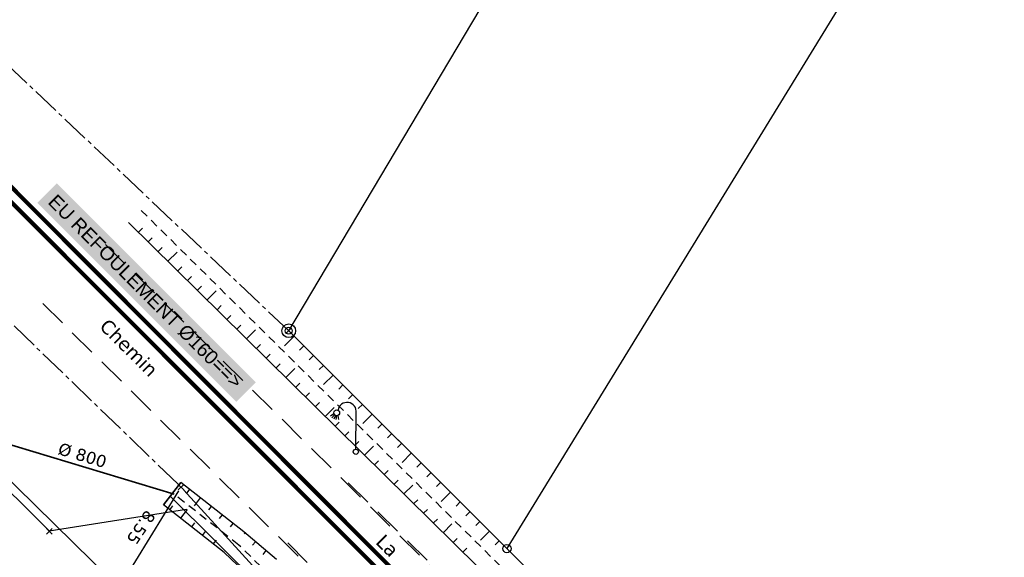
# Model space of a CAD drawing. Extents: x 1616800 to 1632437, y 2248456 to 2251974.
# Tile 7 of 256: x 1617700 to 1617771, y 2251385 to 2251424. Entities that reach past the tile are written whole.
import ezdxf
from ezdxf.enums import TextEntityAlignment as Align

# ---------------------------------------------------------------- set-up
doc = ezdxf.new("R2010")
doc.units = 0
doc.header["$LTSCALE"] = 2
doc.header["$PDMODE"] = 3
doc.header["$PDSIZE"] = 0.2
for name, pattern in [('Cadastre', [1.45, 1, -0.15, 0.15, -0.15]), ('CHEMIN', [1.5, 1, -0.5]), ('CONTINU', [0]), ('FOSSE', [0.5, 0.3, -0.2])]:
    doc.linetypes.add(name, pattern=pattern)
doc.layers.get('0').update_dxf_attribs({"linetype": 'CONTINUOUS'})
for name, color, linetype in [('BORNES', 8, 'CONTINUOUS'), ('X-PTS TOPO-TEXTE TOPOALT', 8, 'CONTINUOUS'), ('X-PTS TOPO-TOPOPOINT', 8, 'CONTINUOUS'), ('Y - FDP TOPO-COTATION', 8, 'CONTINUOUS'), ('Y - FDP TOPO-FOND _DE_PLAN', 251, 'CONTINUOUS'), ('Y - FDP TOPO-LIMITES_05053', 8, 'CONTINU'), ('Y - FDP TOPO-LIMITES_08441', 8, 'CONTINUOUS'), ('Y-FDP TOPO-CADASTRE', 11, 'Cadastre'), ('Y-FDP TOPO-TOP_AXE_FOSSE', 8, 'CONTINUOUS'), ('Y-FDP TOPO-TOP_BARBULE', 8, 'CONTINUOUS'), ('Y-FDP TOPO-TOP_TALUS', 8, 'CONTINUOUS'), ('Y-FDP TOPO-TOP_VOIRIE', 8, 'CHEMIN'), ('Y-RESEAU EXISTANT FDP-TOP_ECLAIRAGE', 6, 'CONTINUOUS'), ('Y-RESEAU EXISTANT FDP-TOP_PLUVIAL_TEXTE', 96, 'CONTINUOUS'), ('Y-RESEAU EXISTANT FDP-TOP_VANNE_RESEAU', 36, 'CONTINUOUS'), ('Y-RESEAU EXISTANT FDP-TOP_VANNE_SYMB', 36, 'CONTINUOUS')]:
    doc.layers.add(name, color=color, linetype=linetype)
doc.layers.add('Y-RESEAU EXISTANT FDP-TOP_PLUV_ RESEAU', color=96, linetype='CONTINUOUS', lineweight=35)
doc.styles.get("Standard").update_dxf_attribs({"font": 'arial.ttf'})
doc.styles.add('Verdana 2.0', font='verdana.ttf', dxfattribs={"width": 0.99, "height": 2})
doc.styles.add('Verdana 4.0', font='verdana.ttf', dxfattribs={"width": 0.99, "height": 2})
doc.linetypes.add('EAUX_USÉES', pattern='A,20,-1,["EU",Standard,S=1,R=0,X=0,Y=-0.5],-2.5', length=23.5)

# ---------------------------------------------------------------- blocks, each defined once
blk = doc.blocks.new('TCPOINT')
at = {"color": 0}
blk.add_point((0, 0), dxfattribs=at)
at = {"layer": 'X-PTS TOPO-TEXTE TOPOALT'}
blk.add_attdef('ALT', text='', height=0.75, dxfattribs=at).set_placement((0.25, -0.25), align=Align.TOP_LEFT)
blk = doc.blocks.new('borne')
at = {"layer": 'BORNES', "color": 0}
for radius in [0.5, 0.25]:
    blk.add_circle((0, 0), radius, dxfattribs=at)
blk = doc.blocks.new('point')
at = {"color": 0}
blk.add_circle((0, 0), 0.3, dxfattribs=at)
blk = doc.blocks.new('L003')
at = {"color": 0}
for points in [[(-1.603583, 2.741753), (-1.846569, 2.573542)], [(-1.557039, 2.666871), (-1.745703, 2.444053)], [(-1.486771, 2.61895), (-1.61295, 2.356148)], [(-1.411328, 2.60293), (-1.464038, 2.314863)], [(-1.313678, 2.624415), (-1.28336, 2.326826)], [(0, 0.1875), (0, 2.8125)]]:
    blk.add_lwpolyline(points, dxfattribs=at)
for centre, radius in [((-1.40625, 2.8125), 0.209631), ((0, 0), 0.1875)]:
    blk.add_circle(centre, radius, dxfattribs=at)
blk.add_arc((-0.65625, 2.90625), 0.662913, 351.869898, 171.869898, dxfattribs=at)

msp = doc.modelspace()

# ---------------------------------------------------------------- linework, layer by layer
at = {"layer": 'Y - FDP TOPO-FOND _DE_PLAN', "linetype": 'CONTINU', "flags": 128}
for points in [[(1617642.7076, 2251446.1093), (1617701.8321, 2251387.2139), (1617711.7678, 2251388.7752)], [(1617710.5803, 2251389.7607), (1617791, 2251309.8131), (1617817.6041, 2251283.4019), (1617817.7331, 2251274.8106), (1617772.4631, 2251227.0356)], [(1617710.5803, 2251389.7607), (1617791, 2251309.8131)], [(1617710.5803, 2251389.7607), (1617791, 2251309.8131)]]:
    msp.add_lwpolyline(points, dxfattribs=at)
at = {"layer": 'Y - FDP TOPO-LIMITES_05053'}
msp.add_line((1617706.9134, 2251383.0908), (1617666.8576, 2251422.4346), dxfattribs=at)
at = {"layer": 'Y - FDP TOPO-LIMITES_08441', "flags": 128}
for points in [[(1617779.8858, 2251505.5659), (1617765.2998, 2251486.3484), (1617784.4214, 2251466.6456), (1617734.9687, 2251385.9272), (1617772.3567, 2251348.6685), (1617847.1771, 2251474.5826), (1617847.8922, 2251475.7862)], [(1617734.9687, 2251385.9272), (1617719.175, 2251401.7134), (1617747.9452, 2251450.1303), (1617749.077, 2251464.9743), (1617765.2998, 2251486.3484), (1617784.4214, 2251466.6456)]]:
    msp.add_lwpolyline(points, close=True, dxfattribs=at)
at = {"layer": 'Y-FDP TOPO-CADASTRE'}
msp.add_line((1617719.175, 2251401.7134), (1617697.7997, 2251421.9402), dxfattribs=at)
at = {"layer": 'Y-FDP TOPO-CADASTRE', "flags": 128}
msp.add_lwpolyline([(1617711.1667, 2251390.5923), (1617648.1628, 2251451.48)], dxfattribs=at)
at = {"layer": 'Y-FDP TOPO-CADASTRE', "color": 0, "linetype": 'ByBlock', "flags": 128}
for points in [[(1617707.0701, 2251383.3466), (1617711.2229, 2251390.1251)], [(1617711.5815, 2251390.1591), (1617723.0148, 2251377.5979)]]:
    msp.add_lwpolyline(points, dxfattribs=at)
at = {"layer": 'Y-FDP TOPO-TOP_AXE_FOSSE', "linetype": 'FOSSE', "flags": 128}
for points in [[(1617708.5, 2251410.4242), (1617768.9586, 2251350.5254)], [(1617715.5627, 2251386.1897), (1617710.8799, 2251389.8647)], [(1617717.1396, 2251384.6594), (1617715.5627, 2251386.1897)]]:
    msp.add_lwpolyline(points, dxfattribs=at)
at = {"layer": 'Y-FDP TOPO-TOP_BARBULE'}
for p, q in [((1617708.2971, 2251408.856), (1617708.5913, 2251409.1542)), ((1617709.0089, 2251408.1536), (1617709.3027, 2251408.4514)), ((1617709.7208, 2251407.4513), (1617710.014, 2251407.7485)), ((1617710.4326, 2251406.7489), (1617711.0914, 2251407.4166)), ((1617711.1445, 2251406.0466), (1617711.4368, 2251406.3429)), ((1617711.8563, 2251405.3443), (1617712.1481, 2251405.64)), ((1617712.5681, 2251404.6419), (1617712.8595, 2251404.9372)), ((1617713.28, 2251403.9396), (1617713.9344, 2251404.6028)), ((1617713.9918, 2251403.2372), (1617714.2822, 2251403.5315)), ((1617714.7037, 2251402.5349), (1617714.9936, 2251402.8287)), ((1617715.4155, 2251401.8325), (1617715.7049, 2251402.1258)), ((1617716.1274, 2251401.1302), (1617716.7774, 2251401.7891)), ((1617719.5615, 2251401.327), (1617718.8602, 2251400.6254)), ((1617716.8392, 2251400.4278), (1617717.1276, 2251400.7202)), ((1617720.2688, 2251400.6201), (1617719.9581, 2251400.3093)), ((1617717.551, 2251399.7255), (1617717.839, 2251400.0173)), ((1617720.9761, 2251399.9132), (1617720.6665, 2251399.6034)), ((1617718.2629, 2251399.0231), (1617718.5504, 2251399.3145)), ((1617721.6834, 2251399.2062), (1617721.3748, 2251398.8975)), ((1617718.9747, 2251398.3208), (1617719.6205, 2251398.9753)), ((1617722.3906, 2251398.4993), (1617721.6987, 2251397.807)), ((1617719.6866, 2251397.6185), (1617719.9731, 2251397.9088)), ((1617723.0979, 2251397.7923), (1617722.7914, 2251397.4857)), ((1617720.3984, 2251396.9161), (1617720.6844, 2251397.206)), ((1617723.8052, 2251397.0854), (1617723.4997, 2251396.7798)), ((1617721.1102, 2251396.2138), (1617721.3958, 2251396.5032)), ((1617724.5125, 2251396.3784), (1617724.2081, 2251396.0739)), ((1617721.8221, 2251395.5114), (1617722.4635, 2251396.1615)), ((1617725.2198, 2251395.6715), (1617724.5371, 2251394.9886)), ((1617722.5339, 2251394.8091), (1617722.8185, 2251395.0975)), ((1617725.927, 2251394.9646), (1617725.6247, 2251394.6621)), ((1617723.2458, 2251394.1067), (1617723.5299, 2251394.3947)), ((1617726.6343, 2251394.2576), (1617726.333, 2251393.9562)), ((1617723.9576, 2251393.4044), (1617724.2412, 2251393.6918)), ((1617727.3416, 2251393.5507), (1617727.0413, 2251393.2503)), ((1617724.6695, 2251392.702), (1617725.3065, 2251393.3477)), ((1617728.0489, 2251392.8437), (1617727.3756, 2251392.1702)), ((1617725.3813, 2251391.9997), (1617725.6639, 2251392.2862)), ((1617728.7561, 2251392.1368), (1617728.458, 2251391.8385)), ((1617726.0931, 2251391.2973), (1617726.3753, 2251391.5833)), ((1617729.4634, 2251391.4298), (1617729.1663, 2251391.1326)), ((1617726.805, 2251390.595), (1617727.0867, 2251390.8805)), ((1617730.1707, 2251390.7229), (1617729.8746, 2251390.4267)), ((1617711.9907, 2251390.2248), (1617711.7913, 2251389.9707)), ((1617727.5168, 2251389.8927), (1617728.1495, 2251390.5339)), ((1617730.878, 2251390.016), (1617730.2141, 2251389.3518)), ((1617712.7774, 2251389.6074), (1617712.3287, 2251389.0357)), ((1617728.2287, 2251389.1903), (1617728.5094, 2251389.4748)), ((1617731.5853, 2251389.309), (1617731.2912, 2251389.0149)), ((1617710.5788, 2251388.7408, 203.2), (1617710.7986, 2251389.0217, 135.4667)), ((1617711.3655, 2251388.1234, 203.2), (1617711.8601, 2251388.7554, 50.8)), ((1617713.564, 2251388.99), (1617713.3646, 2251388.7359)), ((1617728.9405, 2251388.488), (1617729.2207, 2251388.772)), ((1617732.2925, 2251388.6021), (1617731.9995, 2251388.309)), ((1617712.1521, 2251387.506, 203.2), (1617712.3726, 2251387.7869, 203.2)), ((1617714.3507, 2251388.3727), (1617714.1513, 2251388.1186)), ((1617715.1374, 2251387.7553), (1617714.938, 2251387.5012)), ((1617729.6524, 2251387.7856), (1617729.9321, 2251388.0691)), ((1617732.9998, 2251387.8951), (1617732.7079, 2251387.6031)), ((1617712.9388, 2251386.8887, 203.2), (1617713.1592, 2251387.1695, 203.2)), ((1617715.9975, 2251387.0758), (1617715.9386, 2251387.0061)), ((1617730.3642, 2251387.0833), (1617730.9925, 2251387.7201)), ((1617733.7071, 2251387.1882), (1617733.0526, 2251386.5334)), ((1617713.7255, 2251386.2713, 203.2), (1617713.9459, 2251386.5522, 203.2)), ((1617716.7611, 2251386.4301), (1617716.5438, 2251386.1731)), ((1617731.076, 2251386.3809), (1617731.3548, 2251386.6635)), ((1617734.4144, 2251386.4812), (1617734.1245, 2251386.1913)), ((1617717.5247, 2251385.7843), (1617717.2926, 2251385.51)), ((1617731.7879, 2251385.6786), (1617732.0662, 2251385.9606))]:
    msp.add_line(p, q, dxfattribs=at)
at = {"layer": 'Y-FDP TOPO-TOP_TALUS', "linetype": 'Continuous', "flags": 128}
for points in [[(1617707.5852, 2251409.5583), (1617768.2184, 2251349.734)], [(1617719.5615, 2251401.327), (1617734.7565, 2251386.1393)], [(1617715.9241, 2251387.1379), (1617711.3659, 2251390.7151)], [(1617718.2882, 2251385.1386), (1617715.9241, 2251387.1379)], [(1617714.5105, 2251385.6539), (1617719.3485, 2251381.0237)], [(1617735.1808, 2251385.7151), (1617750.3841, 2251370.5191), (1617769.7649, 2251351.3362)]]:
    msp.add_lwpolyline(points, dxfattribs=at)
at = {"layer": 'Y-FDP TOPO-TOP_TALUS', "linetype": 'Continuous', "elevation": 203.2, "flags": 128}
msp.add_lwpolyline([(1617714.5122, 2251385.6539), (1617710.1081, 2251389.1102)], dxfattribs=at)
at = {"layer": 'Y-FDP TOPO-TOP_VOIRIE', "linetype": 'CHEMIN', "flags": 128}
for points in [[(1617705.9034, 2251407.9663), (1617766.5292, 2251347.898)], [(1617701.3762, 2251403.6808), (1617761.9707, 2251343.7001)], [(1617723.4859, 2251390.6914), (1617730.709, 2251383.5903), (1617747.4453, 2251367.0811), (1617762.3879, 2251352.1235)], [(1617719.1028, 2251386.3372), (1617726.3172, 2251379.1283), (1617742.9678, 2251362.3469), (1617759.6128, 2251345.7432), (1617762.3172, 2251343.064)]]:
    msp.add_lwpolyline(points, dxfattribs=at)
at = {"layer": 'Y-RESEAU EXISTANT FDP-TOP_PLUV_ RESEAU', "flags": 128}
for points in [[(1617698.0836, 2251393.7306), (1617710.8799, 2251389.8647)], [(1617711.3659, 2251390.7151), (1617710.1064, 2251389.1102)]]:
    msp.add_lwpolyline(points, dxfattribs=at)
at = {"layer": 'Y-RESEAU EXISTANT FDP-TOP_VANNE_RESEAU', "flags": 128}
msp.add_lwpolyline([(1617531.7397, 2251554.5638), (1617545.3922, 2251558.6828), (1617584.4612, 2251519.5094), (1617639.3054, 2251464.659), (1617689.4754, 2251421.7936), (1617729.5297, 2251381.58), (1617769.3583, 2251342.5457), (1617821.0213, 2251289.6944), (1617818.7444, 2251268.035)], dxfattribs=at)
at = {"layer": 'Y-RESEAU EXISTANT FDP-TOP_VANNE_RESEAU', "linetype": 'FOSSE', "flags": 128}
msp.add_lwpolyline([(1617689.1784, 2251420.9806), (1617728.8281, 2251381.2341)], dxfattribs=at)
at = {"layer": 'Y-RESEAU EXISTANT FDP-TOP_VANNE_SYMB', "color": 33, "const_width": 0.3, "flags": 128}
msp.add_lwpolyline([(1617531.7397, 2251554.5638), (1617545.3922, 2251558.6828), (1617639.3054, 2251464.659), (1617689.4754, 2251421.7936), (1617729.5297, 2251381.58), (1617769.3583, 2251342.5457), (1617821.5345, 2251289.4232, -0.2353497), (1617821.8101, 2251288.5749), (1617818.7444, 2251268.035)], format="xyb", dxfattribs=at)
at = {"layer": 'Y-RESEAU EXISTANT FDP-TOP_VANNE_SYMB', "linetype": 'EAUX_USÉES', "const_width": 0.3, "elevation": 151.272, "flags": 128}
msp.add_lwpolyline([(1617651.8828, 2251453.2057), (1617688.9081, 2251421.2405), (1617729.0887, 2251380.9644), (1617768.7336, 2251342.0063)], dxfattribs=at)

# ---------------------------------------------------------------- block references
at = {"layer": 'X-PTS TOPO-TOPOPOINT'}
for p, rotation in [((1617719.175, 2251401.7134), 359.5529907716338), ((1617711.3796, 2251390.3809), 5.038113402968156), ((1617701.8459, 2251387.1857), 316.1887150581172)]:
    msp.add_blockref('TCPOINT', p, dxfattribs=dict(at, rotation=rotation))
at = {"layer": 'Y - FDP TOPO-LIMITES_08441'}
for name, p, xscale, yscale, rotation in [('borne', (1617719.175, 2251401.7134), 0.9999978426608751, 0.9999978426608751, 44.55289765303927), ('point', (1617734.9687, 2251385.9272), 0.9999977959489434, 0.9999977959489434, 44.55289489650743)]:
    msp.add_blockref(name, p, dxfattribs=dict(at, xscale=xscale, yscale=yscale, rotation=rotation))
at = {"layer": 'Y-RESEAU EXISTANT FDP-TOP_ECLAIRAGE', "rotation": 359.5577021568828}
msp.add_blockref('L003', (1617724.0319, 2251392.9452, 212.887), dxfattribs=at)

# ---------------------------------------------------------------- texts
at = {"layer": 'Y - FDP TOPO-COTATION', "style": 'Verdana 2.0', "width": 0.99}
msp.add_text('8.55', height=0.875, rotation=236.034283, dxfattribs=at).set_placement((1617708.1215, 2251387.7007), align=Align.CENTER)
at = {"layer": 'Y-FDP TOPO-TOP_VOIRIE', "style": 'Verdana 2.0', "width": 0.99}
for s, rotation, p in [('Chemin', 315.08298, (1617707.2538, 2251400.1233)), ('La', 315.082938, (1617725.966, 2251385.7887))]:
    msp.add_text(s, height=1, rotation=rotation, dxfattribs=at).set_placement(p, align=Align.CENTER)
at = {"layer": 'Y-RESEAU EXISTANT FDP-TOP_PLUVIAL_TEXTE', "style": 'Verdana 4.0', "width": 0.99}
msp.add_text('%%C 800', height=0.875, rotation=343.189758, dxfattribs=at).set_placement((1617704.1213, 2251392.2745), align=Align.CENTER)
at = {"layer": 'Y-RESEAU EXISTANT FDP-TOP_VANNE_SYMB', "color": 33, "insert": (1617702.396, 2251411.677), "char_height": 1, "attachment_point": 1, "rotation": 314.978332, "bg_fill": 1, "box_fill_scale": 1.5, "bg_fill_color": 255, "bg_fill_transparency": 0}
msp.add_mtext_dynamic_manual_height_columns('EU REFOULEMENT Ø160==>', width=19.369867, gutter_width=12.5, heights=[0], dxfattribs=at)

doc.saveas('drawing.dxf')
